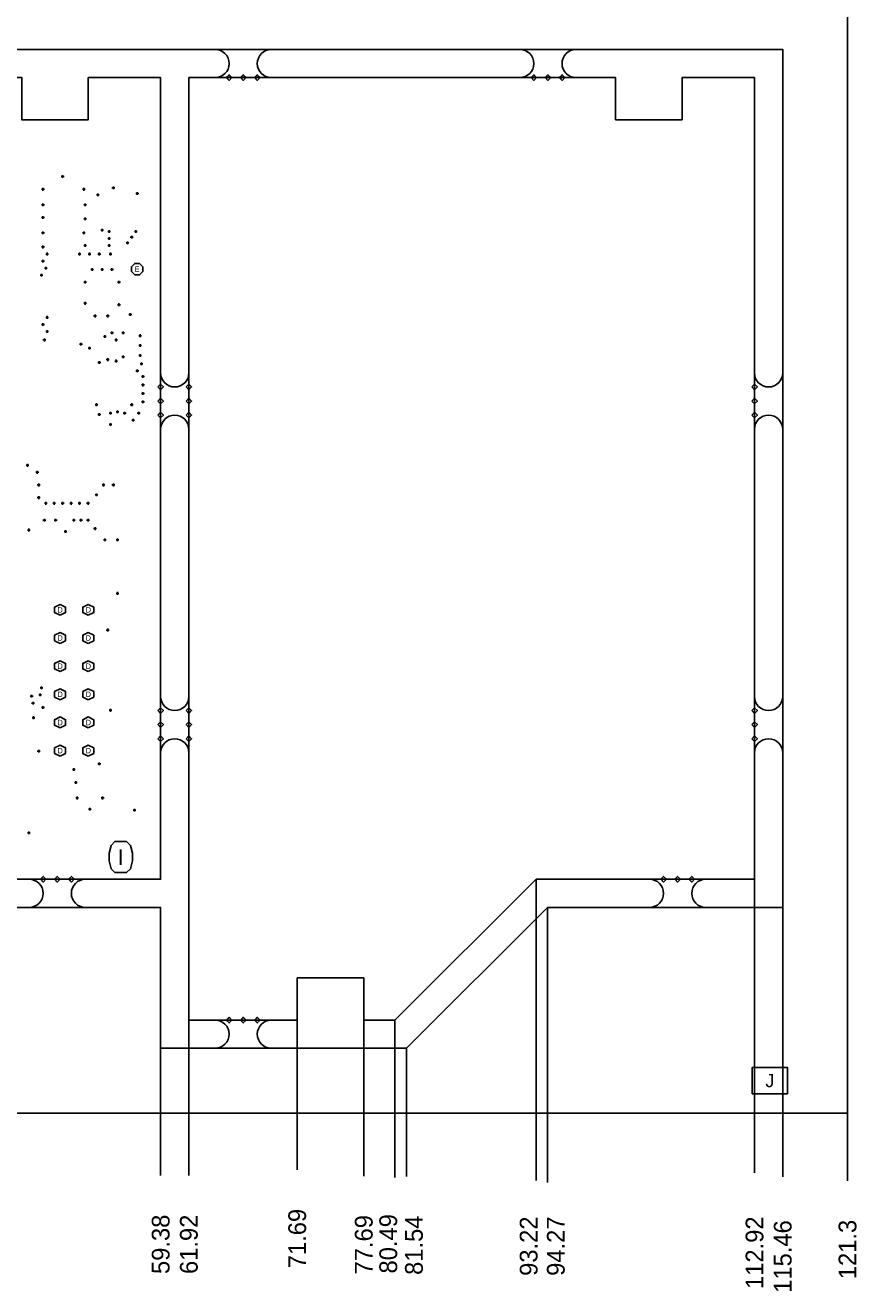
# Model space of a CAD drawing. Extents: x -70 to 794, y -110 to 464.
# Tile 3 of 12: x 47 to 122, y -16 to 98. Entities that reach past the tile are written whole.
import ezdxf
from ezdxf.enums import TextEntityAlignment as Align

# ---------------------------------------------------------------- set-up
doc = ezdxf.new("R2010")
doc.units = 0
for name, color, linetype in [('BG_DIMENSION', 1, 'CONTINUOUS'), ('BG_OUTLINE', 80, 'CONTINUOUS'), ('MA_NCLEGEND-1-4', 85, 'CONTINUOUS')]:
    doc.layers.add(name, color=color, linetype=linetype)

# ---------------------------------------------------------------- blocks, each defined once
blk = doc.blocks.new('FIGURE_CROSS')
for points in [[(-0.5, 0), (0.5, 0)], [(0, 0.5), (0, -0.5)]]:
    blk.add_lwpolyline(points)
blk = doc.blocks.new('FIGURE_HEX')
blk.add_lwpolyline([(-0.5, 0), (-0.25, 0.5), (0.25, 0.5), (0.5, 0), (0.25, -0.5), (-0.25, -0.5)], close=True)
blk = doc.blocks.new('FIGURE_OCT')
blk.add_lwpolyline([(-0.5, -0.2071), (-0.5, 0.2071), (-0.2071, 0.5), (0.2071, 0.5), (0.5, 0.2071), (0.5, -0.2071), (0.2071, -0.5), (-0.2071, -0.5)], close=True)
blk = doc.blocks.new('FIGURE_DIAMOND')
blk.add_lwpolyline([(-0.5, 0), (0, 0.5), (0.5, 0), (0, -0.5)], close=True)
blk = doc.blocks.new('FIGURE_SQUARE')
blk.add_lwpolyline([(-0.5, -0.5), (-0.5, 0.5), (0.5, 0.5), (0.5, -0.5)], close=True)
blk = doc.blocks.new('FIGURE_OBLONG')
blk.add_lwpolyline([(-0.5, -0.125), (-0.5, 0.125), (-0.416, 0.375), (-0.25, 0.5), (0.25, 0.5), (0.416, 0.375), (0.5, 0.125), (0.5, -0.125), (0.416, -0.375), (0.25, -0.5), (-0.25, -0.5), (-0.416, -0.375)], close=True)

msp = doc.modelspace()

# ---------------------------------------------------------------- linework, layer by layer
at = {"layer": 'BG_DIMENSION'}
for points in [[(93.22181, 21.082), (93.22181, -6.08457)], [(112.921796, 21.082), (112.921796, -5.402834)], [(94.2721, 18.542), (94.2721, -6.25602)], [(115.461796, 18.542), (115.461796, -5.745988)], [(61.921898, 8.382), (61.921898, -5.650484)], [(71.691754, 8.382), (71.691754, -5.130546)], [(77.691996, 8.382), (77.691996, -5.68833)], [(80.491838, 8.382), (80.491838, -5.827522)], [(59.381898, 5.842), (59.381898, -5.650484)], [(81.542128, 5.842), (81.542128, -5.655818), (81.552034, -5.731256)], [(121.303796, 0), (121.303796, -6.117082)]]:
    msp.add_lwpolyline(points, dxfattribs=at)
at = {"layer": 'BG_OUTLINE'}
for points in [[(0, 0), (0, 197.686168), (121.303796, 197.686168), (121.303796, 0)], [(5.842, 95.922084), (115.461796, 95.922084), (115.461796, 18.542), (94.2721, 18.542), (81.542128, 5.842), (59.381898, 5.842), (59.381898, 18.542), (40.732202, 18.542), (28.00223, 5.842), (5.842, 5.842)], [(8.382, 93.382084), (46.852078, 93.382084), (46.852078, 89.58199), (52.852066, 89.58199), (52.852066, 93.382084), (59.381898, 93.382084), (59.381898, 21.082), (39.681912, 21.082), (26.95194, 8.382), (24.152098, 8.382), (24.152098, 12.182094), (18.151856, 12.182094), (18.151856, 8.382), (8.382, 8.382)], [(61.921898, 93.382084), (100.391976, 93.382084), (100.391976, 89.58199), (106.391964, 89.58199), (106.391964, 93.382084), (112.921796, 93.382084), (112.921796, 21.082), (93.22181, 21.082), (80.491838, 8.382), (77.691996, 8.382), (77.691996, 12.182094), (71.691754, 12.182094), (71.691754, 8.382), (61.921898, 8.382)]]:
    msp.add_lwpolyline(points, close=True, dxfattribs=at)
for points in [[(64.284098, 93.382084, 1), (64.284098, 95.922084)], [(69.364098, 93.382084, -1), (69.364098, 95.922084)], [(91.755976, 93.382084, 1), (91.755976, 95.922084)], [(96.835976, 93.382084, -1), (96.835976, 95.922084)], [(61.921898, 66.7512, -1), (59.381898, 66.7512)], [(112.921796, 66.7512, 1), (115.461796, 66.7512)], [(61.921898, 61.6712, 1), (59.381898, 61.6712)], [(112.921796, 61.6712, -1), (115.461796, 61.6712)], [(61.921898, 37.5666, -1), (59.381898, 37.5666)], [(112.921796, 37.5666, 1), (115.461796, 37.5666)], [(61.921898, 32.4866, 1), (59.381898, 32.4866)], [(112.921796, 32.4866, -1), (115.461796, 32.4866)], [(47.520098, 21.082, -1), (47.520098, 18.542)], [(52.600098, 21.082, 1), (52.600098, 18.542)], [(103.450898, 21.082, -1), (103.450898, 18.542)], [(108.530898, 21.082, 1), (108.530898, 18.542)], [(64.284098, 8.382, -1), (64.284098, 5.842)], [(69.364098, 8.382, 1), (69.364098, 5.842)]]:
    msp.add_lwpolyline(points, format="xyb", dxfattribs=at)

# ---------------------------------------------------------------- block references
at = {"layer": 'MA_NCLEGEND-1-4'}
for name, p, xscale, yscale in [('FIGURE_DIAMOND', (65.554098, 93.382084), 0.508, 0.508), ('FIGURE_DIAMOND', (66.824098, 93.382084), 0.508, 0.508), ('FIGURE_DIAMOND', (68.094098, 93.382084), 0.508, 0.508), ('FIGURE_DIAMOND', (93.025976, 93.382084), 0.508, 0.508), ('FIGURE_DIAMOND', (94.295976, 93.382084), 0.508, 0.508), ('FIGURE_DIAMOND', (95.565976, 93.382084), 0.508, 0.508), ('FIGURE_CROSS', (50.546, 84.455), 0.254, 0.254), ('FIGURE_CROSS', (48.768, 83.312), 0.254, 0.254), ('FIGURE_CROSS', (52.451, 83.312), 0.254, 0.254), ('FIGURE_CROSS', (55.118, 83.439), 0.254, 0.254), ('FIGURE_CROSS', (53.721, 82.804), 0.254, 0.254), ('FIGURE_CROSS', (57.277, 82.931), 0.254, 0.254), ('FIGURE_CROSS', (48.768, 81.915), 0.254, 0.254), ('FIGURE_CROSS', (52.578, 81.915), 0.254, 0.254), ('FIGURE_CROSS', (48.768, 80.772), 0.254, 0.254), ('FIGURE_CROSS', (52.578, 80.645), 0.254, 0.254), ('FIGURE_CROSS', (48.768, 79.375), 0.254, 0.254), ('FIGURE_CROSS', (52.451, 79.375), 0.254, 0.254), ('FIGURE_CROSS', (54.102, 79.629), 0.254, 0.254), ('FIGURE_CROSS', (54.737, 79.502), 0.254, 0.254), ('FIGURE_CROSS', (54.737, 78.867), 0.254, 0.254), ('FIGURE_CROSS', (56.769, 78.994), 0.254, 0.254), ('FIGURE_CROSS', (57.15, 79.502), 0.254, 0.254), ('FIGURE_CROSS', (48.768, 78.105), 0.254, 0.254), ('FIGURE_CROSS', (52.578, 78.232), 0.254, 0.254), ('FIGURE_CROSS', (54.737, 78.232), 0.254, 0.254), ('FIGURE_CROSS', (56.388, 78.486), 0.254, 0.254), ('FIGURE_CROSS', (48.768, 76.835), 0.254, 0.254), ('FIGURE_CROSS', (49.149, 77.47), 0.254, 0.254), ('FIGURE_CROSS', (52.07, 77.47), 0.254, 0.254), ('FIGURE_CROSS', (52.959, 77.47), 0.254, 0.254), ('FIGURE_CROSS', (53.848, 77.47), 0.254, 0.254), ('FIGURE_CROSS', (54.864, 77.47), 0.254, 0.254), ('FIGURE_OCT', (57.258966, 76.11618), 1.016, 1.016), ('FIGURE_CROSS', (48.641, 75.565), 0.254, 0.254), ('FIGURE_CROSS', (49.022, 76.2), 0.254, 0.254), ('FIGURE_CROSS', (53.213, 76.073), 0.254, 0.254), ('FIGURE_CROSS', (54.102, 76.073), 0.254, 0.254), ('FIGURE_CROSS', (54.991, 76.073), 0.254, 0.254), ('FIGURE_CROSS', (52.578, 74.93), 0.254, 0.254), ('FIGURE_CROSS', (55.626, 74.93), 0.254, 0.254), ('FIGURE_CROSS', (52.578, 73.025), 0.254, 0.254), ('FIGURE_CROSS', (53.467, 71.882), 0.254, 0.254), ('FIGURE_CROSS', (54.61, 71.882), 0.254, 0.254), ('FIGURE_CROSS', (55.626, 72.898), 0.254, 0.254), ('FIGURE_CROSS', (56.642, 72.009), 0.254, 0.254), ('FIGURE_CROSS', (48.768, 71.12), 0.254, 0.254), ('FIGURE_CROSS', (49.149, 71.755), 0.254, 0.254), ('FIGURE_CROSS', (48.895, 69.723), 0.254, 0.254), ('FIGURE_CROSS', (49.149, 70.485), 0.254, 0.254), ('FIGURE_CROSS', (54.356, 70.026784), 0.254, 0.254), ('FIGURE_CROSS', (54.991, 70.358), 0.254, 0.254), ('FIGURE_CROSS', (55.372, 69.723), 0.254, 0.254), ('FIGURE_CROSS', (56.007, 70.358), 0.254, 0.254), ('FIGURE_CROSS', (57.531, 70.104), 0.254, 0.254), ('FIGURE_CROSS', (52.197, 69.342), 0.254, 0.254), ('FIGURE_CROSS', (52.959, 68.9864), 0.254, 0.254), ('FIGURE_CROSS', (57.531, 69.215), 0.254, 0.254), ('FIGURE_CROSS', (53.848, 67.691), 0.254, 0.254), ('FIGURE_CROSS', (54.61, 67.945), 0.254, 0.254), ('FIGURE_CROSS', (55.372, 67.818), 0.254, 0.254), ('FIGURE_CROSS', (56.007, 68.199), 0.254, 0.254), ('FIGURE_CROSS', (57.531, 68.326), 0.254, 0.254), ('FIGURE_CROSS', (57.658, 67.564), 0.254, 0.254), ('FIGURE_CROSS', (57.277, 66.929), 0.254, 0.254), ('FIGURE_CROSS', (57.785, 66.421), 0.254, 0.254), ('FIGURE_CROSS', (57.785, 65.659), 0.254, 0.254), ('FIGURE_DIAMOND', (59.381898, 65.4812), 0.508, 0.508), ('FIGURE_DIAMOND', (61.921898, 65.4812), 0.508, 0.508), ('FIGURE_DIAMOND', (112.921796, 65.4812), 0.508, 0.508), ('FIGURE_CROSS', (53.594, 63.881), 0.254, 0.254), ('FIGURE_CROSS', (56.769, 63.881), 0.254, 0.254), ('FIGURE_CROSS', (57.785, 64.897), 0.254, 0.254), ('FIGURE_CROSS', (57.785, 64.135), 0.254, 0.254), ('FIGURE_DIAMOND', (59.381898, 64.2112), 0.508, 0.508), ('FIGURE_DIAMOND', (61.921898, 64.2112), 0.508, 0.508), ('FIGURE_DIAMOND', (112.921796, 64.2112), 0.508, 0.508), ('FIGURE_CROSS', (53.848, 62.992), 0.254, 0.254), ('FIGURE_CROSS', (54.864, 63.119), 0.254, 0.254), ('FIGURE_CROSS', (55.499, 63.246), 0.254, 0.254), ('FIGURE_CROSS', (56.134, 63.119), 0.254, 0.254), ('FIGURE_CROSS', (57.404, 63.119), 0.254, 0.254), ('FIGURE_DIAMOND', (59.381898, 62.9412), 0.508, 0.508), ('FIGURE_DIAMOND', (61.921898, 62.9412), 0.508, 0.508), ('FIGURE_DIAMOND', (112.921796, 62.9412), 0.508, 0.508), ('FIGURE_CROSS', (54.864, 62.103), 0.254, 0.254), ('FIGURE_CROSS', (56.896, 62.484), 0.254, 0.254), ('FIGURE_CROSS', (47.371, 58.42), 0.254, 0.254), ('FIGURE_CROSS', (48.26, 57.785), 0.254, 0.254), ('FIGURE_CROSS', (48.387, 56.642), 0.254, 0.254), ('FIGURE_CROSS', (54.229, 56.642), 0.254, 0.254), ('FIGURE_CROSS', (55.118, 56.642), 0.254, 0.254), ('FIGURE_CROSS', (48.387, 55.499), 0.254, 0.254), ('FIGURE_CROSS', (49.022, 54.991), 0.254, 0.254), ('FIGURE_CROSS', (49.784, 54.991), 0.254, 0.254), ('FIGURE_CROSS', (50.546, 54.991), 0.254, 0.254), ('FIGURE_CROSS', (51.308, 54.991), 0.254, 0.254), ('FIGURE_CROSS', (52.07, 54.991), 0.254, 0.254), ('FIGURE_CROSS', (52.832, 54.991), 0.254, 0.254), ('FIGURE_CROSS', (53.594, 55.753), 0.254, 0.254), ('FIGURE_CROSS', (47.498, 52.578), 0.254, 0.254), ('FIGURE_CROSS', (48.895, 53.467), 0.254, 0.254), ('FIGURE_CROSS', (49.911, 53.467), 0.254, 0.254), ('FIGURE_CROSS', (50.8, 52.451), 0.254, 0.254), ('FIGURE_CROSS', (51.562, 53.467), 0.254, 0.254), ('FIGURE_CROSS', (52.197, 53.467), 0.254, 0.254), ('FIGURE_CROSS', (52.832, 53.467), 0.254, 0.254), ('FIGURE_CROSS', (53.467, 52.705), 0.254, 0.254), ('FIGURE_CROSS', (54.356, 51.689), 0.254, 0.254), ('FIGURE_CROSS', (55.499, 51.689), 0.254, 0.254), ('FIGURE_CROSS', (55.499, 46.863), 0.254, 0.254), ('FIGURE_CROSS', (54.61, 43.561), 0.254, 0.254), ('FIGURE_CROSS', (47.752, 37.592), 0.254, 0.254), ('FIGURE_CROSS', (48.514, 37.719), 0.254, 0.254), ('FIGURE_CROSS', (48.641, 38.354), 0.254, 0.254), ('FIGURE_CROSS', (47.879, 36.957), 0.254, 0.254), ('FIGURE_CROSS', (48.768, 36.576), 0.254, 0.254), ('FIGURE_DIAMOND', (59.381898, 36.2966), 0.508, 0.508), ('FIGURE_DIAMOND', (61.921898, 36.2966), 0.508, 0.508), ('FIGURE_DIAMOND', (112.921796, 36.2966), 0.508, 0.508), ('FIGURE_CROSS', (47.92472, 35.65271), 0.254, 0.254), ('FIGURE_CROSS', (54.864, 36.322), 0.254, 0.254), ('FIGURE_DIAMOND', (59.381898, 35.0266), 0.508, 0.508), ('FIGURE_DIAMOND', (61.921898, 35.0266), 0.508, 0.508), ('FIGURE_DIAMOND', (112.921796, 35.0266), 0.508, 0.508), ('FIGURE_DIAMOND', (59.381898, 33.7566), 0.508, 0.508), ('FIGURE_DIAMOND', (61.921898, 33.7566), 0.508, 0.508), ('FIGURE_DIAMOND', (112.921796, 33.7566), 0.508, 0.508), ('FIGURE_CROSS', (48.387, 32.639), 0.254, 0.254), ('FIGURE_CROSS', (51.562, 30.988), 0.254, 0.254), ('FIGURE_CROSS', (53.848, 31.496), 0.254, 0.254), ('FIGURE_CROSS', (51.73472, 29.81071), 0.254, 0.254), ('FIGURE_CROSS', (51.86172, 28.41371), 0.254, 0.254), ('FIGURE_CROSS', (54.14772, 28.41371), 0.254, 0.254), ('FIGURE_CROSS', (53.00472, 27.39771), 0.254, 0.254), ('FIGURE_CROSS', (57.023, 27.305), 0.254, 0.254), ('FIGURE_CROSS', (47.498, 25.273), 0.254, 0.254), ('FIGURE_OBLONG', (55.781956, 23.081996), 2.100072, 2.800096), ('FIGURE_DIAMOND', (48.790098, 21.082), 0.508, 0.508), ('FIGURE_DIAMOND', (50.060098, 21.082), 0.508, 0.508), ('FIGURE_DIAMOND', (51.330098, 21.082), 0.508, 0.508), ('FIGURE_DIAMOND', (104.720898, 21.082), 0.508, 0.508), ('FIGURE_DIAMOND', (105.990898, 21.082), 0.508, 0.508), ('FIGURE_DIAMOND', (107.260898, 21.082), 0.508, 0.508), ('FIGURE_DIAMOND', (65.554098, 8.382), 0.508, 0.508), ('FIGURE_DIAMOND', (66.824098, 8.382), 0.508, 0.508), ('FIGURE_DIAMOND', (68.094098, 8.382), 0.508, 0.508), ('FIGURE_SQUARE', (114.3, 2.921), 3.175, 2.38125)]:
    msp.add_blockref(name, p, dxfattribs=dict(at, xscale=xscale, yscale=yscale))
at = {"layer": 'MA_NCLEGEND-1-4', "xscale": 0.9906, "yscale": 0.9906, "rotation": 90}
for p in [(50.318416, 45.38091), (52.858416, 45.38091), (50.318416, 42.84091), (52.858416, 42.84091), (50.318416, 40.30091), (52.858416, 40.30091), (50.318416, 37.76091), (52.858416, 37.76091), (50.318416, 35.22091), (52.858416, 35.22091), (50.318416, 32.68091), (52.858416, 32.68091)]:
    msp.add_blockref('FIGURE_HEX', p, dxfattribs=at)

# ---------------------------------------------------------------- texts
at = {"layer": 'BG_DIMENSION'}
for s, p in [('71.69', (72.491854, -14.001496)), ('59.38', (60.181998, -14.521434)), ('61.92', (62.721998, -14.521434)), ('77.69', (78.492096, -14.55928)), ('80.49', (80.69961, -14.473428)), ('81.54', (83.016598, -14.602206)), ('93.22', (93.358462, -14.687804)), ('94.27', (95.804482, -14.687804)), ('112.92', (113.721896, -15.873984)), ('115.46', (116.261896, -16.217138)), ('121.3', (122.103896, -14.988032))]:
    msp.add_text(s, height=1.6002, rotation=90, dxfattribs=at).set_placement(p)
at = {"layer": 'MA_NCLEGEND-1-4'}
for s, height, p in [('F', 0.254, (65.554098, 93.382084)), ('F', 0.254, (66.824098, 93.382084)), ('F', 0.254, (68.094098, 93.382084)), ('F', 0.254, (93.025976, 93.382084)), ('F', 0.254, (94.295976, 93.382084)), ('F', 0.254, (95.565976, 93.382084)), ('A', 0.127, (50.546, 84.455)), ('A', 0.127, (48.768, 83.312)), ('A', 0.127, (52.451, 83.312)), ('A', 0.127, (55.118, 83.439)), ('A', 0.127, (53.721, 82.804)), ('A', 0.127, (57.277, 82.931)), ('A', 0.127, (48.768, 81.915)), ('A', 0.127, (52.578, 81.915)), ('A', 0.127, (48.768, 80.772)), ('A', 0.127, (52.578, 80.645)), ('A', 0.127, (48.768, 79.375)), ('A', 0.127, (52.451, 79.375)), ('A', 0.127, (54.102, 79.629)), ('A', 0.127, (54.737, 79.502)), ('A', 0.127, (54.737, 78.867)), ('A', 0.127, (56.769, 78.994)), ('A', 0.127, (57.15, 79.502)), ('A', 0.127, (48.768, 78.105)), ('A', 0.127, (52.578, 78.232)), ('A', 0.127, (54.737, 78.232)), ('A', 0.127, (56.388, 78.486)), ('A', 0.127, (48.768, 76.835)), ('A', 0.127, (49.149, 77.47)), ('A', 0.127, (52.07, 77.47)), ('A', 0.127, (52.959, 77.47)), ('A', 0.127, (53.848, 77.47)), ('A', 0.127, (54.864, 77.47)), ('A', 0.127, (48.641, 75.565)), ('A', 0.127, (49.022, 76.2)), ('A', 0.127, (53.213, 76.073)), ('A', 0.127, (54.102, 76.073)), ('A', 0.127, (54.991, 76.073)), ('E', 0.508, (57.258966, 76.11618)), ('A', 0.127, (52.578, 74.93)), ('A', 0.127, (55.626, 74.93)), ('A', 0.127, (52.578, 73.025)), ('A', 0.127, (53.467, 71.882)), ('A', 0.127, (54.61, 71.882)), ('A', 0.127, (55.626, 72.898)), ('A', 0.127, (56.642, 72.009)), ('A', 0.127, (48.768, 71.12)), ('A', 0.127, (49.149, 71.755)), ('A', 0.127, (48.895, 69.723)), ('A', 0.127, (49.149, 70.485)), ('A', 0.127, (54.356, 70.026784)), ('A', 0.127, (54.991, 70.358)), ('A', 0.127, (55.372, 69.723)), ('A', 0.127, (56.007, 70.358)), ('A', 0.127, (57.531, 70.104)), ('A', 0.127, (52.197, 69.342)), ('A', 0.127, (52.959, 68.9864)), ('A', 0.127, (57.531, 69.215)), ('A', 0.127, (53.848, 67.691)), ('A', 0.127, (54.61, 67.945)), ('A', 0.127, (55.372, 67.818)), ('A', 0.127, (56.007, 68.199)), ('A', 0.127, (57.531, 68.326)), ('A', 0.127, (57.658, 67.564)), ('A', 0.127, (57.277, 66.929)), ('A', 0.127, (57.785, 66.421)), ('A', 0.127, (57.785, 65.659)), ('F', 0.254, (59.381898, 65.4812)), ('F', 0.254, (61.921898, 65.4812)), ('F', 0.254, (112.921796, 65.4812)), ('A', 0.127, (53.594, 63.881)), ('A', 0.127, (56.769, 63.881)), ('A', 0.127, (57.785, 64.897)), ('A', 0.127, (57.785, 64.135)), ('F', 0.254, (59.381898, 64.2112)), ('F', 0.254, (61.921898, 64.2112)), ('F', 0.254, (112.921796, 64.2112)), ('A', 0.127, (53.848, 62.992)), ('A', 0.127, (54.864, 63.119)), ('A', 0.127, (55.499, 63.246)), ('A', 0.127, (56.134, 63.119)), ('A', 0.127, (57.404, 63.119)), ('F', 0.254, (59.381898, 62.9412)), ('F', 0.254, (61.921898, 62.9412)), ('F', 0.254, (112.921796, 62.9412)), ('A', 0.127, (54.864, 62.103)), ('A', 0.127, (56.896, 62.484)), ('A', 0.127, (47.371, 58.42)), ('A', 0.127, (48.26, 57.785)), ('A', 0.127, (48.387, 56.642)), ('A', 0.127, (54.229, 56.642)), ('A', 0.127, (55.118, 56.642)), ('A', 0.127, (48.387, 55.499)), ('A', 0.127, (49.022, 54.991)), ('A', 0.127, (49.784, 54.991)), ('A', 0.127, (50.546, 54.991)), ('A', 0.127, (51.308, 54.991)), ('A', 0.127, (52.07, 54.991)), ('A', 0.127, (52.832, 54.991)), ('A', 0.127, (53.594, 55.753)), ('A', 0.127, (47.498, 52.578)), ('A', 0.127, (48.895, 53.467)), ('A', 0.127, (49.911, 53.467)), ('A', 0.127, (50.8, 52.451)), ('A', 0.127, (51.562, 53.467)), ('A', 0.127, (52.197, 53.467)), ('A', 0.127, (52.832, 53.467)), ('A', 0.127, (53.467, 52.705)), ('A', 0.127, (54.356, 51.689)), ('A', 0.127, (55.499, 51.689)), ('A', 0.127, (55.499, 46.863)), ('D', 0.4953, (50.318416, 45.38091)), ('D', 0.4953, (52.858416, 45.38091)), ('A', 0.127, (54.61, 43.561)), ('D', 0.4953, (50.318416, 42.84091)), ('D', 0.4953, (52.858416, 42.84091)), ('D', 0.4953, (50.318416, 40.30091)), ('D', 0.4953, (52.858416, 40.30091)), ('A', 0.127, (48.514, 37.719)), ('A', 0.127, (48.641, 38.354)), ('D', 0.4953, (50.318416, 37.76091)), ('D', 0.4953, (52.858416, 37.76091)), ('A', 0.127, (47.752, 37.592)), ('A', 0.127, (47.879, 36.957)), ('A', 0.127, (48.768, 36.576)), ('A', 0.127, (47.92472, 35.65271)), ('D', 0.4953, (50.318416, 35.22091)), ('D', 0.4953, (52.858416, 35.22091)), ('A', 0.127, (54.864, 36.322)), ('F', 0.254, (59.381898, 36.2966)), ('F', 0.254, (61.921898, 36.2966)), ('F', 0.254, (112.921796, 36.2966)), ('F', 0.254, (59.381898, 35.0266)), ('F', 0.254, (61.921898, 35.0266)), ('F', 0.254, (112.921796, 35.0266)), ('F', 0.254, (59.381898, 33.7566)), ('F', 0.254, (61.921898, 33.7566)), ('F', 0.254, (112.921796, 33.7566)), ('A', 0.127, (48.387, 32.639)), ('D', 0.4953, (50.318416, 32.68091)), ('D', 0.4953, (52.858416, 32.68091)), ('A', 0.127, (51.562, 30.988)), ('A', 0.127, (53.848, 31.496)), ('A', 0.127, (51.73472, 29.81071)), ('A', 0.127, (51.86172, 28.41371)), ('A', 0.127, (53.00472, 27.39771)), ('A', 0.127, (54.14772, 28.41371)), ('A', 0.127, (57.023, 27.305)), ('A', 0.127, (47.498, 25.273)), ('I', 1.400048, (55.781956, 23.081996)), ('F', 0.254, (48.790098, 21.082)), ('F', 0.254, (50.060098, 21.082)), ('F', 0.254, (51.330098, 21.082)), ('F', 0.254, (104.720898, 21.082)), ('F', 0.254, (105.990898, 21.082)), ('F', 0.254, (107.260898, 21.082)), ('F', 0.254, (65.554098, 8.382)), ('F', 0.254, (66.824098, 8.382)), ('F', 0.254, (68.094098, 8.382)), ('J', 1.190625, (114.3, 2.921))]:
    msp.add_text(s, height=height, dxfattribs=at).set_placement(p, align=Align.MIDDLE_CENTER)

doc.saveas('drawing.dxf')
